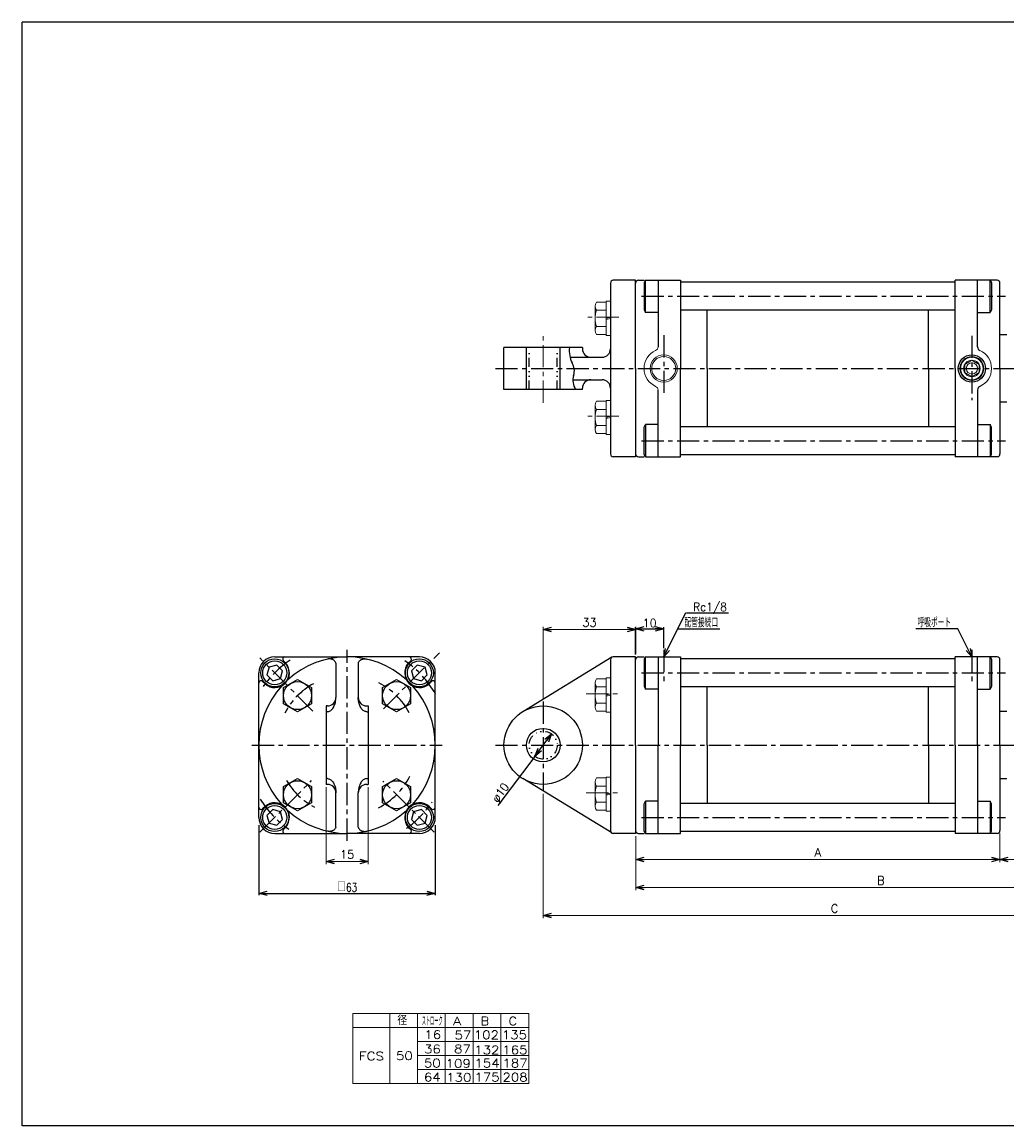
# Model space of a CAD drawing. Header units: millimetres. Extents: x -272 to 287, y -200 to 200.
# Tile 1 of 2: x -272 to 79, y -194 to 200. Entities that reach past the tile are written whole.
import ezdxf
from ezdxf.enums import TextEntityAlignment as Align

# ---------------------------------------------------------------- set-up
doc = ezdxf.new("R2010")
doc.units = ezdxf.units.MM
doc.header["$LTSCALE"] = 0.25
doc.linetypes.add('CENTER', pattern=[50.8, 31.75, -6.35, 6.35, -6.35])
doc.linetypes.add('DIVIDE', pattern=[31.75, 12.7, -6.35, 0, -6.35, 0, -6.35])
doc.layers.add('Layer0016', color=7, linetype='Continuous')
doc.layers.add('ZUWAKU', color=7, linetype='Continuous')
doc.styles.add('FdaStyle0', font='txt.shx', dxfattribs={"bigfont": 'bigfont'})
doc.dimstyles.new('DaDimRotatedStyle', dxfattribs={"dimtxt": 3, "dimasz": 3.000002, "dimexe": 1, "dimexo": 1, "dimgap": 1, "dimtad": 3, "dimdsep": 46, "dimtxsty": 'FdaStyle0', "dimblk1": 'OPEN30', "dimblk2": 'OPEN30', "dimsah": 1, "dimcen": 0.09, "dimclrd": 4, "dimclre": 4, "dimclrt": 4, "dimadec": 0, "dimazin": 2, "dimtfac": 1, "dimtdec": 4, "dimtmove": 0, "dimatfit": 0, "dimfxl": 1, "dimarcsym": 0})

# ---------------------------------------------------------------- blocks, each defined once
blk = doc.blocks.new('_OPEN30')
at = {"color": 0, "linetype": 'ByBlock', "lineweight": -2}
for p, q in [((-1, 0.267949), (0, 0)), ((0, 0), (-1, -0.267949)), ((0, 0), (-1, 0))]:
    blk.add_line(p, q, dxfattribs=at)
blk = doc.blocks.new('*D6')
at = {"color": 4, "linetype": 'Continuous', "lineweight": 13}
for p, q in [((-86.01, -41.49), (-86.01, -15.81)), ((-86.01, -16.81), (-53.01, -16.81)), ((-53.01, -25.59), (-53.01, -15.81))]:
    blk.add_line(p, q, dxfattribs=at)
at = {"color": 4, "xscale": 3.000002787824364, "yscale": 2.999989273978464}
for p, rotation in [((-86.01, -16.81), 180), ((-53.01, -16.81), 360)]:
    blk.add_blockref('_OPEN30', p, dxfattribs=dict(at, rotation=rotation))
at = {"color": 4, "insert": (-69.51, -15.81), "char_height": 3, "width": 11.25, "attachment_point": 8, "style": 'FdaStyle0'}
blk.add_mtext('\\T1.00;33', dxfattribs=at)
blk = doc.blocks.new('DC_GROUP_Φ50_7')
at = {"color": 4, "linetype": 'Continuous', "lineweight": 25}
for p, q in [((-162.79, -27.33), (-163.01, -27.38)), ((-162.57, -27.31), (-162.79, -27.33)), ((-162.35, -27.3), (-162.57, -27.31)), ((-162.12, -27.3), (-162.35, -27.3)), ((-161.91, -27.33), (-162.12, -27.3)), ((-161.69, -27.37), (-161.91, -27.33)), ((-161.49, -27.42), (-161.69, -27.37)), ((-161.29, -27.49), (-161.49, -27.42)), ((-161.1, -27.57), (-161.29, -27.49)), ((-160.92, -27.67), (-161.1, -27.57)), ((-160.75, -27.78), (-160.92, -27.67)), ((-160.6, -27.91), (-160.75, -27.78)), ((-160.46, -28.04), (-160.6, -27.91)), ((-160.34, -28.19), (-160.46, -28.04)), ((-160.24, -28.35), (-160.34, -28.19)), ((-160.15, -28.51), (-160.24, -28.35)), ((-160.08, -28.68), (-160.15, -28.51)), ((-160.03, -28.86), (-160.08, -28.68))]:
    blk.add_line(p, q, dxfattribs=at)
blk = doc.blocks.new('DC_GROUP_Φ50_8')
at = {"color": 4, "linetype": 'Continuous', "lineweight": 25}
for p, q in [((-160.42, -43.62), (-160.29, -43.23)), ((-160.29, -43.23), (-160.19, -42.82)), ((-160.19, -42.82), (-160.12, -42.4)), ((-160.12, -42.4), (-160.06, -41.97)), ((-160.06, -41.97), (-160.02, -41.53)), ((-160.02, -41.53), (-160.01, -41.09)), ((-163.01, -46.14), (-162.75, -46.12)), ((-162.75, -46.12), (-162.49, -46.07)), ((-162.49, -46.07), (-162.24, -45.97)), ((-162.24, -45.97), (-161.99, -45.84)), ((-161.99, -45.84), (-161.75, -45.67)), ((-161.75, -45.67), (-161.51, -45.47)), ((-161.51, -45.47), (-161.29, -45.23)), ((-161.29, -45.23), (-161.08, -44.96)), ((-161.08, -44.96), (-160.89, -44.66)), ((-160.89, -44.66), (-160.72, -44.34)), ((-160.72, -44.34), (-160.56, -43.99)), ((-160.56, -43.99), (-160.42, -43.62))]:
    blk.add_line(p, q, dxfattribs=at)
blk = doc.blocks.new('DC_GROUP_Φ50_9')
at = {"color": 4, "linetype": 'Continuous', "lineweight": 25}
for p, q in [((-151.11, -27.67), (-150.93, -27.57)), ((-150.93, -27.57), (-150.74, -27.49)), ((-150.74, -27.49), (-150.54, -27.42)), ((-150.54, -27.42), (-150.33, -27.37)), ((-150.33, -27.37), (-150.12, -27.33)), ((-150.12, -27.33), (-149.9, -27.3)), ((-149.9, -27.3), (-149.68, -27.3)), ((-149.68, -27.3), (-149.46, -27.31)), ((-149.46, -27.31), (-149.23, -27.33)), ((-149.23, -27.33), (-149.01, -27.38)), ((-152, -28.86), (-151.95, -28.68)), ((-151.95, -28.68), (-151.88, -28.51)), ((-151.88, -28.51), (-151.79, -28.35)), ((-151.79, -28.35), (-151.69, -28.19)), ((-151.69, -28.19), (-151.56, -28.04)), ((-151.56, -28.04), (-151.43, -27.91)), ((-151.43, -27.91), (-151.27, -27.78)), ((-151.27, -27.78), (-151.11, -27.67))]:
    blk.add_line(p, q, dxfattribs=at)
blk = doc.blocks.new('DC_GROUP_Φ50_10')
at = {"color": 4, "linetype": 'Continuous', "lineweight": 25}
for p, q in [((-152, -41.53), (-152.01, -41.09)), ((-151.97, -41.97), (-152, -41.53)), ((-151.91, -42.4), (-151.97, -41.97)), ((-151.83, -42.82), (-151.91, -42.4)), ((-151.73, -43.23), (-151.83, -42.82)), ((-151.61, -43.62), (-151.73, -43.23)), ((-151.47, -43.99), (-151.61, -43.62)), ((-151.31, -44.34), (-151.47, -43.99)), ((-151.13, -44.66), (-151.31, -44.34)), ((-150.94, -44.96), (-151.13, -44.66)), ((-150.73, -45.23), (-150.94, -44.96)), ((-150.51, -45.47), (-150.73, -45.23)), ((-150.28, -45.67), (-150.51, -45.47)), ((-150.04, -45.84), (-150.28, -45.67)), ((-149.79, -45.97), (-150.04, -45.84)), ((-149.53, -46.07), (-149.79, -45.97)), ((-149.27, -46.12), (-149.53, -46.07)), ((-149.01, -46.14), (-149.27, -46.12))]:
    blk.add_line(p, q, dxfattribs=at)
blk = doc.blocks.new('DC_GROUP_Φ50_11')
at = {"color": 4, "linetype": 'Continuous', "lineweight": 25}
for p, q in [((-162.79, -88.85), (-163.01, -88.8)), ((-162.57, -88.87), (-162.79, -88.85)), ((-162.35, -88.88), (-162.57, -88.87)), ((-162.12, -88.88), (-162.35, -88.88)), ((-161.91, -88.85), (-162.12, -88.88)), ((-161.69, -88.82), (-161.91, -88.85)), ((-161.49, -88.76), (-161.69, -88.82)), ((-161.29, -88.69), (-161.49, -88.76)), ((-161.1, -88.61), (-161.29, -88.69)), ((-160.92, -88.51), (-161.1, -88.61)), ((-160.75, -88.4), (-160.92, -88.51)), ((-160.6, -88.27), (-160.75, -88.4)), ((-160.46, -88.14), (-160.6, -88.27)), ((-160.34, -87.99), (-160.46, -88.14)), ((-160.24, -87.83), (-160.34, -87.99)), ((-160.15, -87.67), (-160.24, -87.83)), ((-160.08, -87.5), (-160.15, -87.67)), ((-160.03, -87.32), (-160.08, -87.5))]:
    blk.add_line(p, q, dxfattribs=at)
blk = doc.blocks.new('DC_GROUP_Φ50_12')
at = {"color": 4, "linetype": 'Continuous', "lineweight": 25}
for p, q in [((-163.01, -70.04), (-162.75, -70.06)), ((-162.75, -70.06), (-162.49, -70.12)), ((-162.49, -70.12), (-162.24, -70.21)), ((-162.24, -70.21), (-161.99, -70.34)), ((-161.99, -70.34), (-161.75, -70.51)), ((-161.75, -70.51), (-161.51, -70.72)), ((-161.51, -70.72), (-161.29, -70.95)), ((-161.29, -70.95), (-161.08, -71.22)), ((-161.08, -71.22), (-160.89, -71.52)), ((-160.89, -71.52), (-160.72, -71.84)), ((-160.72, -71.84), (-160.56, -72.19)), ((-160.56, -72.19), (-160.42, -72.56)), ((-160.42, -72.56), (-160.29, -72.96)), ((-160.29, -72.96), (-160.19, -73.36)), ((-160.19, -73.36), (-160.12, -73.78)), ((-160.12, -73.78), (-160.06, -74.21)), ((-160.06, -74.21), (-160.02, -74.65)), ((-160.02, -74.65), (-160.01, -75.09))]:
    blk.add_line(p, q, dxfattribs=at)
blk = doc.blocks.new('DC_GROUP_Φ50_13')
at = {"color": 4, "linetype": 'Continuous', "lineweight": 25}
for p, q in [((-152, -87.32), (-151.95, -87.5)), ((-151.95, -87.5), (-151.88, -87.67)), ((-151.88, -87.67), (-151.79, -87.83)), ((-151.79, -87.83), (-151.69, -87.99)), ((-151.69, -87.99), (-151.56, -88.14)), ((-151.56, -88.14), (-151.43, -88.27)), ((-151.43, -88.27), (-151.27, -88.4)), ((-151.27, -88.4), (-151.11, -88.51)), ((-151.11, -88.51), (-150.93, -88.61)), ((-150.93, -88.61), (-150.74, -88.69)), ((-150.74, -88.69), (-150.54, -88.76)), ((-150.54, -88.76), (-150.33, -88.82)), ((-150.33, -88.82), (-150.12, -88.85)), ((-150.12, -88.85), (-149.9, -88.88)), ((-149.9, -88.88), (-149.68, -88.88)), ((-149.68, -88.88), (-149.46, -88.87)), ((-149.46, -88.87), (-149.23, -88.85)), ((-149.23, -88.85), (-149.01, -88.8))]:
    blk.add_line(p, q, dxfattribs=at)
blk = doc.blocks.new('DC_GROUP_Φ50_14')
at = {"color": 4, "linetype": 'Continuous', "lineweight": 25}
for p, q in [((-150.51, -70.72), (-150.73, -70.95)), ((-150.28, -70.51), (-150.51, -70.72)), ((-150.04, -70.34), (-150.28, -70.51)), ((-149.79, -70.21), (-150.04, -70.34)), ((-149.53, -70.12), (-149.79, -70.21)), ((-149.27, -70.06), (-149.53, -70.12)), ((-149.01, -70.04), (-149.27, -70.06)), ((-152, -74.65), (-152.01, -75.09)), ((-151.97, -74.21), (-152, -74.65)), ((-151.91, -73.78), (-151.97, -74.21)), ((-151.83, -73.36), (-151.91, -73.78)), ((-151.73, -72.96), (-151.83, -73.36)), ((-151.61, -72.56), (-151.73, -72.96)), ((-151.47, -72.19), (-151.61, -72.56)), ((-151.31, -71.84), (-151.47, -72.19)), ((-151.13, -71.52), (-151.31, -71.84)), ((-150.94, -71.22), (-151.13, -71.52)), ((-150.73, -70.95), (-150.94, -71.22))]:
    blk.add_line(p, q, dxfattribs=at)
blk = doc.blocks.new('*D16')
at = {"color": 4, "linetype": 'Continuous', "lineweight": 13}
for p, q in [((-53.01, -90.59), (-53.01, -99.89)), ((76.99, -89.59), (76.99, -99.89)), ((-53.01, -98.89), (76.99, -98.89))]:
    blk.add_line(p, q, dxfattribs=at)
at = {"color": 4, "xscale": 3.000002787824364, "yscale": 2.999989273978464}
for p, rotation in [((-53.01, -98.89), 180), ((76.99, -98.89), 360)]:
    blk.add_blockref('_OPEN30', p, dxfattribs=dict(at, rotation=rotation))
at = {"color": 4, "insert": (11.99, -97.89), "char_height": 3, "width": 7.5, "attachment_point": 8, "style": 'FdaStyle0'}
blk.add_mtext('\\T1.00;A', dxfattribs=at)
blk = doc.blocks.new('*D17')
at = {"color": 4, "linetype": 'Continuous', "lineweight": 13}
for p, q in [((121.99, -63.42), (121.99, -99.89)), ((76.99, -89.59), (76.99, -99.89)), ((76.99, -98.89), (121.99, -98.89))]:
    blk.add_line(p, q, dxfattribs=at)
at = {"color": 4, "xscale": 3.000002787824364, "yscale": 2.999989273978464}
for p, rotation in [((76.99, -98.89), 180), ((121.99, -98.89), 360)]:
    blk.add_blockref('_OPEN30', p, dxfattribs=dict(at, rotation=rotation))
at = {"color": 4, "insert": (99.49, -97.89), "char_height": 3, "width": 11.25, "attachment_point": 8, "style": 'FdaStyle0'}
blk.add_mtext('\\T1.00;45', dxfattribs=at)
blk = doc.blocks.new('*D18')
at = {"color": 4, "linetype": 'Continuous', "lineweight": 13}
for p, q in [((121.99, -63.42), (121.99, -109.89)), ((-53.01, -90.59), (-53.01, -109.89)), ((-53.01, -108.89), (121.99, -108.89))]:
    blk.add_line(p, q, dxfattribs=at)
at = {"color": 4, "xscale": 3.000002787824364, "yscale": 2.999989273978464}
for p, rotation in [((-53.01, -108.89), 180), ((121.99, -108.89), 360)]:
    blk.add_blockref('_OPEN30', p, dxfattribs=dict(at, rotation=rotation))
at = {"color": 4, "insert": (34.49, -107.89), "char_height": 3, "width": 7.5, "attachment_point": 8, "style": 'FdaStyle0'}
blk.add_mtext('\\T1.00;B', dxfattribs=at)
blk = doc.blocks.new('*D19')
at = {"color": 4, "linetype": 'Continuous', "lineweight": 13}
for p, q in [((121.99, -63.42), (121.99, -119.89)), ((-86.01, -75.49), (-86.01, -119.89)), ((-86.01, -118.89), (121.99, -118.89))]:
    blk.add_line(p, q, dxfattribs=at)
at = {"color": 4, "xscale": 3.000002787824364, "yscale": 2.999989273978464}
for p, rotation in [((-86.01, -118.89), 180), ((121.99, -118.89), 360)]:
    blk.add_blockref('_OPEN30', p, dxfattribs=dict(at, rotation=rotation))
at = {"color": 4, "insert": (17.99, -117.89), "char_height": 3, "width": 7.5, "attachment_point": 8, "style": 'FdaStyle0'}
blk.add_mtext('\\T1.00;C', dxfattribs=at)
blk = doc.blocks.new('*D20')
at = {"color": 4, "linetype": 'Continuous', "lineweight": 13}
for p, q in [((-163.51, -73.09), (-163.51, -100.59)), ((-148.51, -73.09), (-148.51, -100.59)), ((-163.51, -99.59), (-148.51, -99.59))]:
    blk.add_line(p, q, dxfattribs=at)
at = {"color": 4, "xscale": 3.000002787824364, "yscale": 2.999989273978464}
for p, rotation in [((-163.51, -99.59), 180), ((-148.51, -99.59), 360)]:
    blk.add_blockref('_OPEN30', p, dxfattribs=dict(at, rotation=rotation))
at = {"color": 4, "insert": (-156.01, -98.59), "char_height": 3, "width": 11.25, "attachment_point": 8, "style": 'FdaStyle0'}
blk.add_mtext('\\T1.00;15', dxfattribs=at)
blk = doc.blocks.new('DC_GROUP_Φ50_15')
at = {"color": 4, "linetype": 'Continuous', "lineweight": 13}
for p, q in [((-63.51, -34.44), (-67.01, -34.44)), ((-62.01, -34.11), (-63.51, -34.11)), ((-63.51, -34.11), (-63.51, -46.31)), ((-62.01, -34.11), (-62.01, -46.31)), ((-67.51, -35.88), (-67.51, -44.54)), ((-63.51, -37.33), (-67.01, -37.33)), ((-63.51, -43.1), (-67.01, -43.1)), ((-63.51, -40.21), (-62.01, -39.81)), ((-63.51, -40.61), (-62.01, -40.21)), ((-63.51, -45.99), (-67.01, -45.99)), ((-62.01, -46.31), (-63.51, -46.31))]:
    blk.add_line(p, q, dxfattribs=at)
for centre, radius, start, end in [((-65.2, -35.88), 2.32, 141.4811, 218.5189), ((-59, -40.21), 8.51, 160.1808, 199.8192), ((-65.2, -44.54), 2.32, 141.4811, 218.5189)]:
    blk.add_arc(centre, radius, start, end, dxfattribs=at)
blk = doc.blocks.new('DC_GROUP_Φ50_16')
at = {"color": 4, "linetype": 'Continuous', "lineweight": 13}
for p, q in [((-63.51, -69.79), (-67.01, -69.79)), ((-62.01, -69.47), (-63.51, -69.47)), ((-63.51, -69.47), (-63.51, -81.67)), ((-62.01, -69.47), (-62.01, -81.67)), ((-67.51, -71.24), (-67.51, -79.9)), ((-63.51, -72.68), (-67.01, -72.68)), ((-63.51, -78.45), (-67.01, -78.45)), ((-63.51, -75.57), (-62.01, -75.17)), ((-63.51, -75.97), (-62.01, -75.57)), ((-63.51, -81.34), (-67.01, -81.34)), ((-62.01, -81.67), (-63.51, -81.67))]:
    blk.add_line(p, q, dxfattribs=at)
for centre, radius, start, end in [((-65.2, -71.24), 2.32, 141.4811, 218.5189), ((-59, -75.57), 8.51, 160.1808, 199.8192), ((-65.2, -79.9), 2.32, 141.4811, 218.5189)]:
    blk.add_arc(centre, radius, start, end, dxfattribs=at)
blk = doc.blocks.new('DC_GROUP_Φ50_18')
at = {"color": 4, "linetype": 'Continuous', "lineweight": 13}
for p, q in [((-67.51, 98.56), (-67.51, 89.9)), ((-63.51, 100.01), (-67.01, 100.01)), ((-62.01, 100.33), (-63.51, 100.33)), ((-63.51, 100.33), (-63.51, 88.13)), ((-62.01, 100.33), (-62.01, 88.13)), ((-63.51, 97.12), (-67.01, 97.12)), ((-63.51, 94.23), (-62.01, 94.64)), ((-63.51, 91.35), (-67.01, 91.35)), ((-63.51, 93.83), (-62.01, 94.23)), ((-63.51, 88.46), (-67.01, 88.46)), ((-62.01, 88.13), (-63.51, 88.13))]:
    blk.add_line(p, q, dxfattribs=at)
for centre, radius, start, end in [((-65.2, 98.56), 2.32, 141.4811, 218.5189), ((-59, 94.23), 8.51, 160.1808, 199.8192), ((-65.2, 89.9), 2.32, 141.4811, 218.5189)]:
    blk.add_arc(centre, radius, start, end, dxfattribs=at)
blk = doc.blocks.new('DC_GROUP_Φ50_19')
at = {"color": 4, "linetype": 'Continuous', "lineweight": 13}
for p, q in [((-67.51, 63.21), (-67.51, 54.55)), ((-63.51, 64.65), (-67.01, 64.65)), ((-62.01, 64.98), (-63.51, 64.98)), ((-63.51, 64.98), (-63.51, 52.78)), ((-62.01, 64.98), (-62.01, 52.78)), ((-63.51, 61.77), (-67.01, 61.77)), ((-63.51, 58.88), (-62.01, 59.28)), ((-63.51, 55.99), (-67.01, 55.99)), ((-63.51, 58.48), (-62.01, 58.88)), ((-63.51, 53.11), (-67.01, 53.11)), ((-62.01, 52.78), (-63.51, 52.78))]:
    blk.add_line(p, q, dxfattribs=at)
for centre, radius, start, end in [((-65.2, 63.21), 2.32, 141.4811, 218.5189), ((-59, 58.88), 8.51, 160.1808, 199.8192), ((-65.2, 54.55), 2.32, 141.4811, 218.5189)]:
    blk.add_arc(centre, radius, start, end, dxfattribs=at)

msp = doc.modelspace()

# ---------------------------------------------------------------- linework, layer by layer
at = {"color": 4, "linetype": 'Continuous', "lineweight": 25}
for p, q in [((-62.013, 106.855), (-62.013, 45.855)), ((-53.013, 107.855), (-61.013, 107.855)), ((-53.013, 76.355), (-53.013, 107.855)), ((-53.013, 76.355), (-53.013, 106.855)), ((-52.013, 107.855), (-49.985, 107.855)), ((-49.509, 107.929), (-50.013, 107.055)), ((-50.013, 107.055), (-50.013, 97.255)), ((-49.509, 107.929), (-45.013, 107.929)), ((-49.509, 96.382), (-49.509, 107.929)), ((-45.013, 107.929), (-45.013, 84.101)), ((-45.013, 107.855), (-37.013, 107.855)), ((-37.013, 107.855), (-37.013, 76.355)), ((60.987, 107.155), (-37.013, 107.155)), ((68.987, 107.855), (60.987, 107.855)), ((60.987, 76.355), (60.987, 107.855)), ((68.987, 84.101), (68.987, 107.929)), ((73.482, 107.929), (68.987, 107.929)), ((73.482, 107.929), (73.987, 107.055)), ((73.482, 96.382), (73.482, 107.929)), ((75.987, 107.855), (73.525, 107.855)), ((73.987, 107.055), (73.987, 97.255)), ((76.987, 76.355), (76.987, 106.855)), ((-50.013, 97.255), (-49.509, 96.382)), ((-45.013, 96.382), (-49.509, 96.382)), ((60.987, 97.155), (-37.013, 97.155)), ((-27.513, 76.355), (-27.513, 97.155)), ((51.487, 76.355), (51.487, 97.155)), ((68.987, 96.382), (73.482, 96.382)), ((73.987, 97.255), (73.482, 96.382)), ((79.487, 88.355), (76.987, 88.355)), ((-100.013, 68.855), (-100.013, 83.855)), ((-72.013, 83.855), (-100.013, 83.855)), ((-92.013, 68.855), (-92.013, 83.855)), ((-80.013, 68.855), (-80.013, 83.855)), ((-72.013, 83.855), (-72.013, 83.355)), ((-76.426, 80.355), (-65.013, 80.355)), ((-53.013, 76.355), (-53.013, 45.855)), ((-53.013, 76.355), (-53.013, 44.855)), ((-37.013, 44.855), (-37.013, 76.355)), ((-27.513, 76.355), (-27.513, 55.555)), ((51.487, 76.355), (51.487, 55.555)), ((60.987, 76.355), (60.987, 44.855)), ((76.987, 76.355), (76.987, 45.855)), ((-75.433, 72.355), (-65.013, 72.355)), ((-72.013, 68.855), (-100.013, 68.855)), ((-72.013, 68.855), (-72.013, 69.355)), ((-45.013, 44.782), (-45.013, 68.609)), ((68.987, 68.609), (68.987, 44.782)), ((79.487, 64.355), (76.987, 64.355)), ((-50.013, 55.455), (-49.509, 56.329)), ((-50.013, 45.655), (-50.013, 55.455)), ((-45.013, 56.329), (-49.509, 56.329)), ((-49.509, 56.329), (-49.509, 44.782)), ((60.987, 55.555), (-37.013, 55.555)), ((68.987, 56.329), (73.482, 56.329)), ((73.987, 55.455), (73.482, 56.329)), ((73.482, 56.329), (73.482, 44.782)), ((73.987, 45.655), (73.987, 55.455)), ((-53.013, 44.855), (-61.013, 44.855)), ((-52.013, 44.855), (-49.985, 44.855)), ((-49.509, 44.782), (-50.013, 45.655)), ((-49.509, 44.782), (-45.013, 44.782)), ((-45.013, 44.855), (-37.013, 44.855)), ((60.987, 45.555), (-37.013, 45.555)), ((68.987, 44.855), (60.987, 44.855)), ((73.482, 44.782), (68.987, 44.782)), ((73.482, 44.782), (73.987, 45.655)), ((75.987, 44.855), (73.525, 44.855)), ((-43.013, -26.59), (-35.085, -10.734)), ((-34.859, -10.847), (-19.859, -10.847)), ((-53.013, -25.692), (-53.013, -15.99)), ((-53.013, -16.59), (-43.013, -16.59)), ((-43.013, -23.49), (-43.013, -15.99)), ((-38.013, -16.59), (-23.013, -16.59)), ((61.987, -16.59), (46.987, -16.59)), ((66.987, -26.59), (61.987, -16.59)), ((-181.813, -26.59), (-156.013, -26.59)), ((-130.213, -26.59), (-156.013, -26.59)), ((-61.534, -26.737), (-93.31, -46.142)), ((-53.013, -26.59), (-61.013, -26.59)), ((-53.013, -58.09), (-53.013, -26.59)), ((-52.013, -26.59), (-49.985, -26.59)), ((-49.509, -26.517), (-50.013, -27.39)), ((-50.013, -27.39), (-50.013, -37.19)), ((-49.509, -26.517), (-45.013, -26.517)), ((-49.509, -38.064), (-49.509, -26.517)), ((-45.013, -26.517), (-45.013, -58.09)), ((-45.013, -26.59), (-37.013, -26.59)), ((-37.013, -26.59), (-37.013, -58.09)), ((60.987, -27.29), (-37.013, -27.29)), ((68.987, -26.59), (60.987, -26.59)), ((60.987, -58.09), (60.987, -26.59)), ((68.987, -58.09), (68.987, -26.517)), ((73.482, -26.517), (68.987, -26.517)), ((73.482, -26.517), (73.987, -27.39)), ((73.482, -38.064), (73.482, -26.517)), ((75.987, -26.59), (73.525, -26.59)), ((73.987, -27.39), (73.987, -37.19)), ((-183.854, -30.249), (-184.602, -33.038)), ((-181.066, -29.502), (-183.854, -30.249)), ((-179.025, -31.543), (-181.066, -29.502)), ((-177.853, -28.845), (-178.742, -27.956)), ((-160.013, -28.86), (-160.013, -41.09)), ((-152.013, -28.86), (-152.013, -41.09)), ((-134.173, -28.845), (-133.284, -27.956)), ((-130.96, -29.502), (-133.002, -31.543)), ((-128.172, -30.249), (-130.96, -29.502)), ((-127.425, -33.038), (-128.172, -30.249)), ((-62.013, -27.59), (-62.013, -88.59)), ((-53.013, -58.09), (-53.013, -27.59)), ((76.987, -58.09), (76.987, -27.59)), ((-187.513, -83.89), (-187.513, -32.29)), ((-185.258, -36.251), (-186.148, -35.362)), ((-184.602, -33.038), (-182.56, -35.079)), ((-182.56, -35.079), (-179.772, -34.332)), ((-179.772, -34.332), (-179.025, -31.543)), ((-178.691, -37.526), (-173.691, -34.639)), ((-173.691, -34.639), (-168.691, -37.526)), ((-143.336, -37.526), (-138.336, -34.639)), ((-138.336, -34.639), (-133.336, -37.526)), ((-133.002, -31.543), (-132.254, -34.332)), ((-132.254, -34.332), (-129.466, -35.079)), ((-129.466, -35.079), (-127.425, -33.038)), ((-126.768, -36.251), (-125.879, -35.362)), ((-124.513, -83.89), (-124.513, -32.29)), ((-178.691, -43.3), (-178.691, -37.526)), ((-168.691, -37.526), (-168.691, -43.3)), ((-143.336, -43.3), (-143.336, -37.526)), ((-133.336, -37.526), (-133.336, -43.3)), ((-50.013, -37.19), (-49.509, -38.064)), ((-45.013, -38.064), (-49.509, -38.064)), ((60.987, -37.29), (-37.013, -37.29)), ((-27.513, -58.09), (-27.513, -37.29)), ((51.487, -58.09), (51.487, -37.29)), ((68.987, -38.064), (73.482, -38.064)), ((73.987, -37.19), (73.482, -38.064)), ((-173.691, -46.186), (-178.691, -43.3)), ((-168.691, -43.3), (-173.691, -46.186)), ((-138.336, -46.186), (-143.336, -43.3)), ((-133.336, -43.3), (-138.336, -46.186)), ((-163.013, -44.09), (-163.513, -44.09)), ((-163.513, -44.09), (-163.513, -72.09)), ((-163.013, -46.142), (-163.513, -46.142)), ((-149.013, -44.09), (-148.513, -44.09)), ((-149.013, -46.142), (-148.513, -46.142)), ((-148.513, -44.09), (-148.513, -72.09)), ((79.487, -46.09), (76.987, -46.09)), ((-89.023, -62.083), (-83.003, -54.098)), ((-53.013, -58.09), (-53.013, -88.59)), ((-53.013, -58.09), (-53.013, -89.59)), ((-45.013, -89.664), (-45.013, -58.09)), ((-37.013, -89.59), (-37.013, -58.09)), ((-27.513, -58.09), (-27.513, -78.89)), ((51.487, -58.09), (51.487, -78.89)), ((60.987, -58.09), (60.987, -89.59)), ((68.987, -58.09), (68.987, -89.664)), ((76.987, -58.09), (76.987, -88.59)), ((-89.023, -62.083), (-102.244, -79.621)), ((-178.691, -72.881), (-173.691, -69.995)), ((-173.691, -69.995), (-168.691, -72.881)), ((-163.013, -70.039), (-163.513, -70.039)), ((-149.013, -70.039), (-148.513, -70.039)), ((-143.336, -72.881), (-138.336, -69.995)), ((-138.336, -69.995), (-133.336, -72.881)), ((-61.534, -89.444), (-93.31, -70.039)), ((79.487, -70.09), (76.987, -70.09)), ((-178.691, -78.655), (-178.691, -72.881)), ((-168.691, -72.881), (-168.691, -78.655)), ((-163.013, -72.09), (-163.513, -72.09)), ((-149.013, -72.09), (-148.513, -72.09)), ((-143.336, -78.655), (-143.336, -72.881)), ((-133.336, -72.881), (-133.336, -78.655)), ((-173.691, -81.542), (-178.691, -78.655)), ((-168.691, -78.655), (-173.691, -81.542)), ((-160.013, -87.32), (-160.013, -75.09)), ((-152.013, -87.32), (-152.013, -75.09)), ((-138.336, -81.542), (-143.336, -78.655)), ((-133.336, -78.655), (-138.336, -81.542)), ((-50.013, -78.99), (-49.509, -78.117)), ((-45.013, -78.117), (-49.509, -78.117)), ((-49.509, -78.117), (-49.509, -89.664)), ((68.987, -78.117), (73.482, -78.117)), ((73.987, -78.99), (73.482, -78.117)), ((73.482, -78.117), (73.482, -89.664)), ((-185.258, -79.93), (-186.148, -80.819)), ((-182.56, -81.102), (-184.602, -83.143)), ((-179.772, -81.849), (-182.56, -81.102)), ((-179.025, -84.638), (-179.772, -81.849)), ((-132.254, -81.849), (-133.002, -84.638)), ((-129.466, -81.102), (-132.254, -81.849)), ((-127.425, -83.143), (-129.466, -81.102)), ((-126.768, -79.93), (-125.879, -80.819)), ((-50.013, -88.79), (-50.013, -78.99)), ((60.987, -78.89), (-37.013, -78.89)), ((73.987, -88.79), (73.987, -78.99)), ((-184.602, -83.143), (-183.854, -85.932)), ((-183.854, -85.932), (-181.066, -86.679)), ((-181.066, -86.679), (-179.025, -84.638)), ((-133.002, -84.638), (-130.96, -86.679)), ((-130.96, -86.679), (-128.172, -85.932)), ((-128.172, -85.932), (-127.425, -83.143)), ((-187.513, -86.698), (-187.513, -111.59)), ((-181.813, -89.59), (-156.013, -89.59)), ((-177.853, -87.336), (-178.742, -88.225)), ((-130.213, -89.59), (-156.013, -89.59)), ((-134.173, -87.336), (-133.284, -88.225)), ((-124.513, -86.698), (-124.513, -111.59)), ((-53.013, -89.59), (-61.013, -89.59)), ((-52.013, -89.59), (-49.985, -89.59)), ((-49.509, -89.664), (-50.013, -88.79)), ((-49.509, -89.664), (-45.013, -89.664)), ((-45.013, -89.59), (-37.013, -89.59)), ((60.987, -88.89), (-37.013, -88.89)), ((68.987, -89.59), (60.987, -89.59)), ((73.482, -89.664), (68.987, -89.664)), ((73.482, -89.664), (73.987, -88.79)), ((75.987, -89.59), (73.525, -89.59)), ((-187.513, -110.99), (-124.513, -110.99))]:
    msp.add_line(p, q, dxfattribs=at)
at = {"color": 4, "linetype": 'CENTER', "lineweight": 25}
for p, q in [((-50.936, 102.155), (78.987, 102.155)), ((-43.013, 88.25), (-43.013, 66.634)), ((66.987, 88.052), (66.987, 65.048)), ((-103.064, 76.355), (129.472, 76.355)), ((-50.936, 50.555), (78.987, 50.555)), ((-168.179, -45.924), (-187.126, -26.978)), ((-156.013, -92.196), (-156.013, -24.09)), ((-143.043, -45.12), (-123.017, -25.095)), ((-43.013, -24.09), (-43.013, -35.573)), ((66.987, -24.09), (66.987, -35.573)), ((-50.936, -32.29), (78.987, -32.29)), ((-86.013, -42.485), (-86.013, -74.495)), ((-86.013, -42.485), (-86.013, -74.495)), ((-190.013, -58.09), (-122.013, -58.09)), ((-103.064, -58.09), (131.652, -58.09)), ((-187.126, -89.203), (-168.654, -70.731)), ((-124.901, -89.203), (-143.111, -70.993)), ((-50.936, -83.89), (78.987, -83.89))]:
    msp.add_line(p, q, dxfattribs=at)
at = {"color": 4, "linetype": 'CENTER', "lineweight": 13}
for p, q in [((-58.999, 94.636), (-70.647, 94.636)), ((-86.013, 64.093), (-86.013, 88.289)), ((-58.999, 59.28), (-71.419, 59.28)), ((-70.647, -39.81), (-58.999, -39.81)), ((-70.647, -75.165), (-58.999, -75.165))]:
    msp.add_line(p, q, dxfattribs=at)
at = {"color": 4, "linetype": 'DIVIDE', "lineweight": 25}
for p, q in [((-91.013, 68.855), (-91.013, 83.855)), ((-81.013, 68.855), (-81.013, 83.855))]:
    msp.add_line(p, q, dxfattribs=at)
at = {"color": 4, "linetype": 'Continuous', "lineweight": 13}
for p, q in [((-153.973, -153.877), (-91.168, -153.877)), ((-153.973, -153.877), (-153.973, -178.877)), ((-140.763, -153.877), (-140.763, -178.877)), ((-130.864, -153.877), (-130.864, -178.877)), ((-120.966, -153.877), (-120.966, -178.877)), ((-111.067, -153.877), (-111.067, -178.877)), ((-101.168, -153.877), (-101.168, -178.877)), ((-91.168, -178.877), (-91.168, -153.877)), ((-153.973, -158.877), (-91.168, -158.877)), ((-130.864, -163.877), (-91.168, -163.877)), ((-130.841, -168.877), (-91.168, -168.877)), ((-130.864, -173.877), (-91.168, -173.877)), ((-153.973, -178.877), (-91.168, -178.877))]:
    msp.add_line(p, q, dxfattribs=at)
for centre, radius in [((-43.013, 76.355), 4.862), ((-43.013, 76.355), 4.281), ((66.987, 76.355), 4.862), ((66.987, 76.355), 4.281)]:
    msp.add_circle(centre, radius, dxfattribs=at)
at = {"color": 4, "linetype": 'Continuous', "lineweight": 25}
for centre, radius in [((66.987, 76.355), 4.864), ((-181.813, -32.29), 5), ((-130.213, -32.29), 5), ((-181.823, -32.281), 4.294), ((-130.204, -32.281), 4.294), ((-173.691, -40.413), 5), ((-138.336, -40.413), 5), ((-86.013, -58.09), 14), ((-86.013, -58.09), 6), ((-173.691, -75.768), 5), ((-138.336, -75.768), 5), ((-181.813, -83.89), 5), ((-181.823, -83.9), 4.294), ((-130.213, -83.89), 5), ((-130.204, -83.9), 4.294)]:
    msp.add_circle(centre, radius, dxfattribs=at)
at = {"color": 4, "linetype": 'DIVIDE', "lineweight": 25}
msp.add_circle((-86.013, -58.09), 5, dxfattribs=at)
at = {"color": 4, "linetype": 'Continuous', "lineweight": 25}
for centre, radius, start, end in [((-61.013, 106.855), 1, 90, 180), ((-61.013, 106.855), 1, 90, 180), ((-52.013, 106.855), 1, 90, 180), ((75.987, 106.855), 1, 0, 90), ((-65.973, 82.79), 10.733, 174.30554, 204.61329), ((-69.013, 83.355), 3, 180, 270), ((-65.013, 83.355), 3, 270, 0), ((70.487, 84.101), 1.5, 180, 245.68426), ((-80.078, 75.502), 5.181, 342.10099, 32.95989), ((-69.644, 72.114), 5.789, 161.93117, 214.25762), ((-69.013, 69.355), 3, 90, 180), ((-65.013, 69.355), 3, 360, 90), ((70.487, 68.609), 1.5, 114.31574, 180), ((-61.013, 45.855), 1, 180, 270), ((-52.013, 45.855), 1, 180, 270), ((75.987, 45.855), 1, 270, 360), ((-181.813, -32.29), 5.7, 90, 180), ((-178.176, -27.39), 0.8, 90, 225), ((-156.013, -58.09), 31.5, 47.70516, 132.29484), ((-133.85, -27.39), 0.8, 315, 90), ((-130.213, -32.29), 5.7, 0, 90), ((-61.013, -27.59), 1, 90, 180), ((-61.013, -27.59), 1, 90, 180), ((-52.013, -27.59), 1, 90, 180), ((75.987, -27.59), 1, 0, 90), ((-181.823, -32.281), 5.25, 229.12415, 40.87585), ((-130.204, -32.281), 5.25, 139.12415, 310.87585), ((-186.713, -35.927), 0.8, 45, 180), ((-125.313, -35.927), 0.8, 360, 135), ((-156.013, -58.09), 31.5, 137.70516, 222.29484), ((-156.013, -58.09), 31.5, 317.70516, 42.29484), ((-163.013, -41.09), 3, 270, 0), ((-149.013, -41.09), 3, 180, 270), ((-163.013, -75.09), 3, 0, 90), ((-149.013, -75.09), 3, 90, 180), ((-181.823, -83.9), 5.25, 319.12415, 130.87585), ((-130.204, -83.9), 5.25, 49.12415, 220.87585), ((-186.713, -80.254), 0.8, 180, 315), ((-156.013, -58.09), 31.5, 227.70516, 312.29484), ((-125.313, -80.254), 0.8, 225, 360), ((-181.813, -83.89), 5.7, 180, 270), ((-130.213, -83.89), 5.7, 270, 0), ((-178.176, -88.79), 0.8, 135, 270), ((-133.85, -88.79), 0.8, 270, 45), ((-61.013, -88.59), 1, 180, 270), ((-52.013, -88.59), 1, 180, 270), ((75.987, -88.59), 1, 270, 360)]:
    msp.add_arc(centre, radius, start, end, dxfattribs=at)
at = {"color": 4, "linetype": 'Continuous', "lineweight": 13}
for centre, radius, start, end in [((-46.513, 84.101), 1.5, 294.31574, 0), ((-43.013, 76.355), 7, 114.31574, 245.68426), ((66.987, 76.355), 7, 294.31574, 65.68426), ((-46.513, 68.609), 1.5, 0, 65.68426)]:
    msp.add_arc(centre, radius, start, end, dxfattribs=at)
at = {"color": 4, "linetype": 'CENTER', "lineweight": 25}
for radius, start, end in [(36.5, 123.77597, 144.99255), (36.5, 30.0678, 55.58413), (25, 118.65089, 152.79206), (25, 27.41445, 63.023), (25, 210.21813, 242.21501), (25, 296.76386, 333.6294), (36.5, 211.84044, 235.17964), (36.5, 305.64104, 326.158)]:
    msp.add_arc((-156.013, -58.09), radius, start, end, dxfattribs=at)
at = {"layer": 'Layer0016', "color": 4, "linetype": 'Continuous', "lineweight": 13}
for p, q in [((66.987, 79.305), (64.432, 77.83)), ((69.542, 77.83), (66.987, 79.305)), ((64.432, 77.83), (64.432, 74.88)), ((64.432, 74.88), (66.987, 73.405)), ((66.987, 73.405), (69.542, 74.88)), ((69.542, 74.88), (69.542, 77.83))]:
    msp.add_line(p, q, dxfattribs=at)
for radius in [4.864, 3.998, 2.95, 2]:
    msp.add_circle((66.987, 76.355), radius, dxfattribs=at)
at = {"layer": 'ZUWAKU', "color": 5, "linetype": 'Continuous', "lineweight": 25}
for p, q in [((281, 200), (-272, 200)), ((-272, -194), (-272, 200)), ((287, -194), (-272, -194))]:
    msp.add_line(p, q, dxfattribs=at)

# ---------------------------------------------------------------- block references
at = {"linetype": 'Continuous'}
for name in ['DC_GROUP_Φ50_18', 'DC_GROUP_Φ50_19', 'DC_GROUP_Φ50_7', 'DC_GROUP_Φ50_9', 'DC_GROUP_Φ50_15', 'DC_GROUP_Φ50_8', 'DC_GROUP_Φ50_10', 'DC_GROUP_Φ50_12', 'DC_GROUP_Φ50_14', 'DC_GROUP_Φ50_16', 'DC_GROUP_Φ50_11', 'DC_GROUP_Φ50_13']:
    msp.add_blockref(name, (0, 0), dxfattribs=at)
at = {"color": 4, "xscale": 3.000002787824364, "yscale": 2.999989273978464}
for p, rotation in [((-53.013, -16.59), 180), ((-43.013, -16.59), 360), ((-43.013, -26.59), 243.4349488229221), ((66.987, -26.59), 296.5650511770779), ((-83.003, -54.098), 52.98943512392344), ((-89.023, -62.083), 232.9894351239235), ((-187.513, -110.99), 180), ((-124.513, -110.99), 360)]:
    msp.add_blockref('_OPEN30', p, dxfattribs=dict(at, rotation=rotation))

# ---------------------------------------------------------------- texts
at = {"color": 4, "style": 'FdaStyle0'}
for s, width, p, p2 in [('Rc1/8', 0.8, (-32.459, -10.247), (-20.459, -10.247)), ('10', 0.8, (-50.413, -15.99), (-45.613, -15.99)), ('配管接続口', 0.666667, (-35.613, -15.99), (-23.613, -15.99)), ('呼吸ポート', 0.666667, (47.587, -15.99), (59.587, -15.99)), ('□63', 0.75, (-159.613, -110.39), (-152.413, -110.39)), ('   径', 0.952381, (-146.55, -157.96), (-134.55, -157.96)), ('ストローク', 0.416667, (-129.365, -158.212), (-121.865, -158.212))]:
    msp.add_text(s, height=3, dxfattribs=dict(at, width=width)).set_placement(p, p2, align=Align.FIT)
at = {"color": 4, "style": 'FdaStyle0', "width": 0.75}
msp.add_text('φ10', height=3, rotation=52.98944, dxfattribs=at).set_placement((-102.362, -78.781), (-98.028, -73.032), align=Align.FIT)
at = {"color": 4, "style": 'FdaStyle0'}
for s, p, p2 in [('A', (-118.238, -158.088), (-115.238, -158.088)), ('B', (-108.34, -158.088), (-105.34, -158.088)), ('C', (-98.34, -158.088), (-95.34, -158.088)), ('16', (-128.435, -162.914), (-122.435, -162.914)), ('57', (-117.652, -163.088), (-111.652, -163.088)), ('102', (-110.791, -162.981), (-101.791, -162.981)), ('135', (-100.791, -162.981), (-91.791, -162.981)), ('36', (-128.564, -168.088), (-122.564, -168.088)), ('87', (-117.824, -168.015), (-111.824, -168.015)), ('132', (-110.626, -168.355), (-101.626, -168.355)), ('165', (-100.626, -168.355), (-91.626, -168.355)), ('FCS', (-151.791, -170.588), (-142.791, -170.588)), ('50', (-138.561, -170.461), (-132.561, -170.461)), ('50', (-128.591, -173.088), (-122.591, -173.088)), ('109', (-120.842, -173.189), (-111.842, -173.189)), ('154', (-110.564, -173.088), (-101.564, -173.088)), ('187', (-100.564, -173.088), (-91.564, -173.088)), ('64', (-128.591, -178.088), (-122.591, -178.088)), ('130', (-120.634, -178.189), (-111.634, -178.189)), ('175', (-110.564, -178.088), (-101.564, -178.088)), ('208', (-100.564, -178.088), (-91.564, -178.088))]:
    msp.add_text(s, height=3, dxfattribs=at).set_placement(p, p2, align=Align.FIT)

# ---------------------------------------------------------------- dimensions: what is measured, and where the dimension line sits
at = {"linetype": 'Continuous', "lineweight": 13}
for base, p1, p2, picture, middle in [((-53.013, -16.814), (-86.013, -42.485), (-53.013, -26.59), '*D6', (-69.513, -16.814)), ((121.987, -98.89), (76.987, -88.59), (121.987, -62.415), '*D17', (99.487, -98.89)), ((-148.513, -99.59), (-163.513, -72.09), (-148.513, -72.09), '*D20', (-156.013, -99.59))]:
    dim = msp.add_linear_dim(base=base, p1=p1, p2=p2, dimstyle='DaDimRotatedStyle', override={"dimtxt": 3, "dimasz": 3.000002, "dimexe": 1, "dimexo": 1, "dimgap": 1, "dimtad": 3, "dimtih": 0, "dimtoh": 0, "dimdec": 2, "dimzin": 8, "dimtxsty": 'FdaStyle0', "dimblk1": 'OPEN30', "dimblk2": 'OPEN30', "dimsah": 1, "dimclrd": 4, "dimclre": 4, "dimclrt": 4, "dimazin": 2, "dimtofl": 1, "dimatfit": 0, "dimtolj": 0, "dimtzin": 8}, dxfattribs=at)
    dim.commit()
    dim.dimension.update_dxf_attribs({"geometry": picture, "text_midpoint": middle})
for base, p1, p2, text, picture, middle in [((121.987, -118.89), (-86.013, -74.495), (121.987, -62.415), 'C', '*D19', (17.987, -118.89)), ((121.987, -108.89), (-53.013, -89.59), (121.987, -62.415), 'B', '*D18', (34.487, -108.89)), ((76.987, -98.89), (-53.013, -89.59), (76.987, -88.59), 'A', '*D16', (11.987, -98.89))]:
    dim = msp.add_linear_dim(base=base, p1=p1, p2=p2, text=text, dimstyle='DaDimRotatedStyle', override={"dimtxt": 3, "dimasz": 3.000002, "dimexe": 1, "dimexo": 1, "dimgap": 1, "dimtad": 3, "dimtih": 0, "dimtoh": 0, "dimdec": 2, "dimzin": 8, "dimtxsty": 'FdaStyle0', "dimblk1": 'OPEN30', "dimblk2": 'OPEN30', "dimsah": 1, "dimclrd": 4, "dimclre": 4, "dimclrt": 4, "dimazin": 2, "dimtofl": 1, "dimatfit": 0, "dimtolj": 0, "dimtzin": 8}, dxfattribs=at)
    dim.commit()
    dim.dimension.update_dxf_attribs({"geometry": picture, "text_midpoint": middle})

doc.saveas('drawing.dxf')
